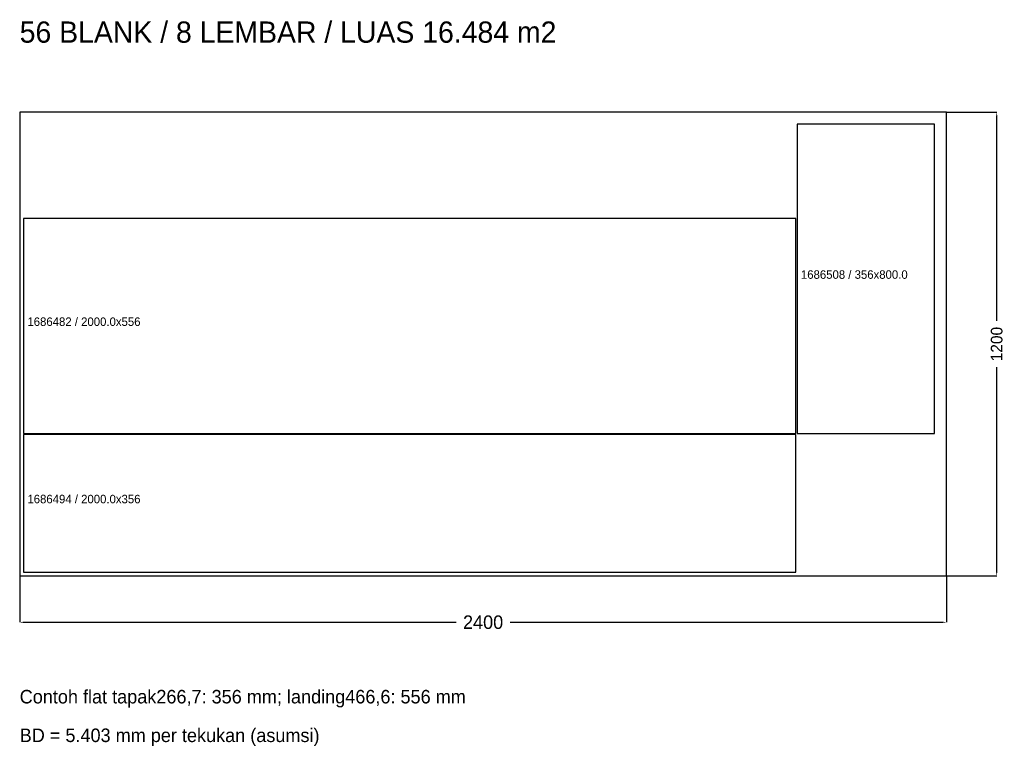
# Model space of a CAD drawing. Header units: millimetres. Extents: x 0 to 2550, y -441 to 1440.
import ezdxf

# ---------------------------------------------------------------- set-up
doc = ezdxf.new("R2010")
doc.units = ezdxf.units.MM
doc.layers.add('detail', color=7, linetype='Continuous')
doc.dimstyles.get("Standard").update_dxf_attribs({"dimtxt": 2.5, "dimasz": 2.5, "dimexe": 1.25, "dimexo": 0.625, "dimtad": 1, "dimcen": 2.5, "dimazin": 3, "dimtfac": 1, "dimtmove": 0, "dimatfit": 3})

# ---------------------------------------------------------------- blocks, each defined once
blk = doc.blocks.new('_CLOSEDFILLED')
at = {"color": 0, "linetype": 'BYBLOCK'}
blk.add_solid([(-1, 0.16), (0, 0), (-1, -0.16)], dxfattribs=at)
blk = doc.blocks.new('*D1')
for p, q in [((0, 0), (0, -120)), ((2400, 0), (2400, -120)), ((12.25, -120), (1130, -120)), ((1270, -120), (2387.75, -120))]:
    blk.add_line(p, q)
at = {"layer": 'Defpoints'}
for p in [(0, 0), (2400, 0), (0, -120)]:
    blk.add_point(p, dxfattribs=at)
at = {"xscale": 12.25, "yscale": 12.25, "rotation": 180}
blk.add_blockref('_CLOSEDFILLED', (0, -120), dxfattribs=at)
at = {"xscale": 12.25, "yscale": 12.25}
blk.add_blockref('_CLOSEDFILLED', (2400, -120), dxfattribs=at)
at = {"insert": (1200, -120), "char_height": 35, "attachment_point": 5}
blk.add_mtext('2400', dxfattribs=at)
blk = doc.blocks.new('*D2')
for p, q in [((2400, 1200), (2530, 1200)), ((2530, 660), (2530, 1189.5)), ((2530, 10.5), (2530, 540)), ((2400, 0), (2530, 0))]:
    blk.add_line(p, q)
at = {"layer": 'Defpoints'}
for p in [(2400, 1200), (2400, 0), (2530, 0)]:
    blk.add_point(p, dxfattribs=at)
at = {"xscale": 10.5, "yscale": 10.5}
for p, rotation in [((2530, 1200), 90), ((2530, 0), 270)]:
    blk.add_blockref('_CLOSEDFILLED', p, dxfattribs=dict(at, rotation=rotation))
at = {"insert": (2530, 600), "char_height": 30, "attachment_point": 5, "rotation": 90}
blk.add_mtext('1200', dxfattribs=at)

msp = doc.modelspace()

# ---------------------------------------------------------------- linework, layer by layer
at = {"layer": 'detail'}
for p, q in [((2400, 1200), (0, 1200)), ((0, 1200), (0, 0)), ((2400, 0), (2400, 1200)), ((2369, 1169), (2013, 1169)), ((2013, 1169), (2013, 369)), ((2369, 369), (2369, 1169)), ((2010, 925), (10, 925)), ((10, 925), (10, 369)), ((2010, 369), (2010, 925)), ((10, 369), (2010, 369)), ((2010, 366), (10, 366)), ((10, 366), (10, 10)), ((2010, 10), (2010, 366)), ((2013, 369), (2369, 369)), ((0, 0), (2400, 0)), ((10, 10), (2010, 10))]:
    msp.add_line(p, q, dxfattribs=at)

# ---------------------------------------------------------------- texts
for s, height, p in [('56 BLANK / 8 LEMBAR / LUAS 16.484 m2', 55, (0, 1380)), ('1686508 / 356x800.0', 22, (2023, 769)), ('1686482 / 2000.0x556', 22, (20, 647)), ('1686494 / 2000.0x356', 22, (20, 188)), ('Contoh flat tapak266,7: 356 mm; landing466,6: 556 mm', 35, (0, -330)), ('BD = 5.403 mm per tekukan (asumsi)', 35, (0, -430))]:
    msp.add_text(s, height=height).set_placement(p)

# ---------------------------------------------------------------- dimensions: what is measured, and where the dimension line sits
dim = msp.add_linear_dim(base=(2530, 0), p1=(2400, 0), p2=(2400, 1200), angle=90, text='1200', dimstyle='Standard', override={"dimtxt": 30, "dimasz": 10.5})
dim.commit()
dim.dimension.update_dxf_attribs({"geometry": '*D2', "text_midpoint": (2530, 600)})
dim = msp.add_linear_dim(base=(0, -120), p1=(0, 0), p2=(2400, 0), text='2400', dimstyle='Standard', override={"dimtxt": 35, "dimasz": 12.25})
dim.commit()
dim.dimension.update_dxf_attribs({"geometry": '*D1', "text_midpoint": (1200, -120)})

doc.saveas('drawing.dxf')
